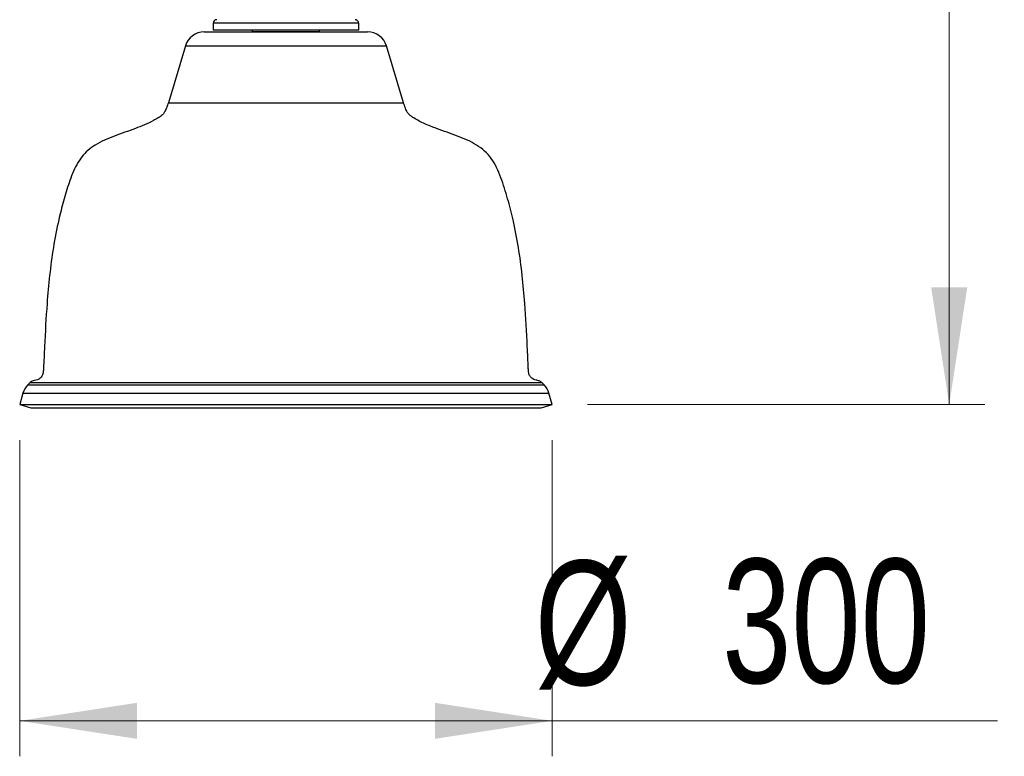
# Model space of a CAD drawing. Header units: millimetres. Extents: x 68 to 95, y 77 to 193.
# Tile 1 of 23: x 68 to 95, y 77 to 98. Entities that reach past the tile are written whole.
import ezdxf

# ---------------------------------------------------------------- set-up
doc = ezdxf.new("R2010")
doc.units = ezdxf.units.MM
doc.styles.add('SLDTEXTSTYLE0', font='TXT', dxfattribs={"width": 0.75})
doc.dimstyles.new('SLDDIMSTYLE0', dxfattribs={"dimtxt": 3.5, "dimasz": 3.302, "dimexe": 0, "dimexo": 0.0625, "dimgap": 0.875, "dimtad": 1, "dimlfac": 20, "dimrnd": 1e-09, "dimzin": 12, "dimdsep": 46, "dimtxsty": 'SLDTEXTSTYLE0', "dimsah": 1, "dimcen": 0.09, "dimadec": 0, "dimazin": 3, "dimtfac": 1, "dimtofl": 0, "dimtmove": 0, "dimatfit": 3, "dimfxl": 0, "dimfrac": 2, "dimtolj": 1, "dimtzin": 12, "dimarcsym": 0})
doc.dimstyles.new('SLDDIMSTYLE1', dxfattribs={"dimtxt": 3.5, "dimasz": 3.302, "dimexe": 0, "dimexo": 0.0625, "dimgap": 0.875, "dimtad": 1, "dimdec": 0, "dimlfac": 20, "dimrnd": 1e-09, "dimzin": 12, "dimdsep": 46, "dimtxsty": 'SLDTEXTSTYLE0', "dimsah": 1, "dimcen": 0.09, "dimadec": 0, "dimazin": 3, "dimtfac": 1, "dimtdec": 0, "dimtofl": 0, "dimtmove": 0, "dimatfit": 3, "dimfxl": 0, "dimfrac": 2, "dimtolj": 1, "dimtzin": 12, "dimarcsym": 0})

# ---------------------------------------------------------------- blocks, each defined once
blk = doc.blocks.new('_D')
at = {"color": 7, "linetype": 'Continuous', "lineweight": 18}
for p, q in [((67.693, 86.071), (67.693, 77.157)), ((82.693, 86.071), (82.693, 77.157)), ((82.693, 78.157), (67.693, 78.157)), ((82.693, 78.157), (95.24, 78.157))]:
    blk.add_line(p, q, dxfattribs=at)
for points in [[(67.693, 78.157), (70.995, 77.649), (70.995, 78.665)], [(82.693, 78.157), (79.391, 78.665), (79.391, 77.649)]]:
    blk.add_solid(points, dxfattribs=at)
at = {"color": 7, "linetype": 'Continuous', "lineweight": 18, "char_height": 3.5, "attachment_point": 1, "style": 'SLDTEXTSTYLE0'}
for s, insert in [('%%c', (82.203, 82.669)), ('300', (87.482, 82.722))]:
    blk.add_mtext(s, dxfattribs=dict(at, insert=insert))
blk = doc.blocks.new('_D_1')
at = {"color": 7, "linetype": 'Continuous', "lineweight": 18}
for p, q in [((78.653, 169.794), (94.88, 169.794)), ((93.88, 87.071), (93.88, 169.794)), ((83.693, 87.071), (94.88, 87.071))]:
    blk.add_line(p, q, dxfattribs=at)
for points in [[(93.88, 169.794), (93.372, 166.492), (94.388, 166.492)], [(93.88, 87.071), (94.388, 90.373), (93.372, 90.373)]]:
    blk.add_solid(points, dxfattribs=at)
at = {"color": 7, "linetype": 'Continuous', "lineweight": 18, "insert": (89.368, 120.511), "char_height": 3.5, "attachment_point": 1, "rotation": 90, "style": 'SLDTEXTSTYLE0'}
blk.add_mtext('1654', dxfattribs=at)

msp = doc.modelspace()

# ---------------------------------------------------------------- linework, layer by layer
at = {"color": 7, "linetype": 'Continuous', "lineweight": 25}
for p, q in [((73.14299, 97.81613), (73.14299, 97.61613)), ((77.24299, 97.61613), (77.24299, 97.81613)), ((72.89299, 97.57109), (74.79414, 97.57109)), ((75.09059, 97.61613), (73.14299, 97.61613)), ((74.24299, 97.57613), (74.24001, 97.57109)), ((74.24299, 97.61613), (74.24299, 97.57613)), ((74.674, 97.57613), (74.24299, 97.57613)), ((76.14299, 97.57613), (74.674, 97.57613)), ((74.79414, 97.57109), (77.49299, 97.57109)), ((77.24299, 97.61613), (75.09059, 97.61613)), ((76.14299, 97.57613), (76.14299, 97.61613)), ((76.14596, 97.57109), (76.14299, 97.57613)), ((72.36057, 97.1747), (71.88164, 95.57471)), ((78.50434, 95.57471), (78.02541, 97.1747)), ((67.98761, 87.69349), (67.91822, 87.62148)), ((82.46775, 87.62148), (82.39836, 87.69349)), ((67.78421, 87.38909), (67.69299, 87.0711)), ((82.69299, 87.0711), (82.60177, 87.38909)), ((67.69299, 87.0711), (68.00539, 86.98148)), ((67.69299, 87.0711), (73.89241, 87.0711)), ((68.00539, 86.98148), (73.94658, 86.98148)), ((73.89241, 87.0711), (82.69299, 87.0711)), ((73.94658, 86.98148), (82.38059, 86.98148)), ((82.38059, 86.98148), (82.69299, 87.0711))]:
    msp.add_line(p, q, dxfattribs=at)
at = {"color": 1, "linetype": 'Continuous', "lineweight": 25}
for p, q in [((75.09059, 97.81613), (73.14299, 97.81613)), ((77.24299, 97.81613), (75.09059, 97.81613)), ((72.36057, 97.1747), (74.70182, 97.1747)), ((74.70182, 97.1747), (78.02541, 97.1747)), ((71.88164, 95.57471), (74.61876, 95.57471)), ((74.61876, 95.57471), (78.50434, 95.57471)), ((67.98761, 87.69349), (73.9435, 87.69349)), ((73.9435, 87.69349), (82.39836, 87.69349)), ((67.78421, 87.38909), (73.90823, 87.38909)), ((67.91822, 87.62148), (73.93147, 87.62148)), ((73.90823, 87.38909), (82.60177, 87.38909)), ((73.93147, 87.62148), (82.46775, 87.62148))]:
    msp.add_line(p, q, dxfattribs=at)
at = {"color": 7, "linetype": 'Continuous', "lineweight": 25}
for centre, radius, start, end in [((73.24299, 97.81613), 0.1, 90, 180), ((77.14299, 97.81613), 0.1, 0, 90), ((72.89299, 97.01533), 0.55576, 90, 163.33595), ((77.49299, 97.01533), 0.55576, 16.66405, 90), ((68.31842, 87.23585), 0.55576, 136.062204, 163.993987), ((82.06755, 87.23585), 0.55576, 16.006013, 43.937796)]:
    msp.add_arc(centre, radius, start, end, dxfattribs=at)
for points, knots in [([(71.88164, 95.57471), (71.87776, 95.56352), (71.86695, 95.53232), (71.8414, 95.4658), (71.80906, 95.38432), (71.77051, 95.29965), (71.7038, 95.21743), (71.59485, 95.14755), (71.42669, 95.05041), (71.21123, 94.94904), (70.94021, 94.84248), (70.65492, 94.74229), (70.36249, 94.63889), (70.08231, 94.52544), (69.83046, 94.39479), (69.6125, 94.23919), (69.4333, 94.05302), (69.29225, 93.82996), (69.17832, 93.58342), (69.05381, 93.23898), (68.92279, 92.8042), (68.76883, 92.19617), (68.63517, 91.49933), (68.53024, 90.71062), (68.44766, 89.78072), (68.40184, 88.90555), (68.37153, 88.26029), (68.35891, 87.98587), (68.33396, 87.88591), (68.27234, 87.80929), (68.19076, 87.76721), (68.11347, 87.75144), (68.04129, 87.7342), (68.00533, 87.70692), (67.98761, 87.69349)], [0, 0, 0, 0, 0.00366375, 0.01021929, 0.02204486, 0.0308317, 0.03887806, 0.05441781, 0.07043239, 0.09912245, 0.12792676, 0.16056062, 0.19269198, 0.2239211, 0.2540485, 0.28029068, 0.30645861, 0.33346884, 0.36156368, 0.39037613, 0.44675701, 0.50203397, 0.58443889, 0.66618669, 0.7481892, 0.87330211, 0.93739939, 0.94808768, 0.95834681, 0.96873037, 0.97739534, 0.98618267, 0.99319375, 1, 1, 1, 1]), ([(82.39836, 87.69349), (82.37504, 87.70965), (82.32771, 87.74245), (82.24856, 87.75544), (82.17798, 87.77466), (82.10995, 87.81428), (82.05197, 87.88584), (82.02707, 87.98589), (82.01442, 88.26026), (81.98416, 88.90558), (81.93832, 89.78072), (81.85572, 90.71062), (81.75086, 91.49934), (81.63161, 92.11998), (81.52133, 92.57637), (81.44129, 92.87235), (81.35186, 93.1689), (81.25421, 93.46345), (81.13745, 93.74605), (80.99068, 94.00457), (80.79755, 94.22125), (80.56411, 94.39028), (80.30368, 94.52544), (80.02348, 94.63889), (79.73105, 94.74228), (79.42192, 94.85092), (79.10435, 94.97714), (78.86355, 95.1017), (78.70903, 95.2008), (78.63506, 95.26724), (78.59271, 95.34735), (78.56059, 95.42531), (78.53519, 95.49017), (78.51614, 95.54032), (78.50745, 95.56564), (78.50434, 95.57471)], [0, 0, 0, 0, 0.00866842, 0.01759606, 0.02441946, 0.0312594, 0.04164344, 0.05190304, 0.06259181, 0.12669204, 0.25181068, 0.33381694, 0.4155685, 0.49797718, 0.5292723, 0.56087724, 0.59286047, 0.62513582, 0.6568848, 0.68738688, 0.71669208, 0.7459517, 0.77608048, 0.80731103, 0.83944386, 0.87207918, 0.90872232, 0.94515854, 0.95570528, 0.96556765, 0.97548895, 0.98339339, 0.99171617, 0.99703325, 1, 1, 1, 1])]:
    msp.add_open_spline(points, degree=3, knots=knots, dxfattribs=at)

# ---------------------------------------------------------------- dimensions: what is measured, and where the dimension line sits
at = {"color": 7, "linetype": 'Continuous', "lineweight": 18}
dim = msp.add_linear_dim(base=(93.87994, 169.79425), p1=(82.69299, 87.07109), p2=(77.65299, 169.79425), angle=90, dimstyle='SLDDIMSTYLE1', dxfattribs=at)
dim.commit()
dim.dimension.update_dxf_attribs({"geometry": '_D_1', "text_midpoint": (93.87994, 125.68294), "dimtype": 160})
dim = msp.add_linear_dim(base=(67.69299, 78.15726), p1=(82.69299, 87.07109), p2=(67.69299, 87.07109), text='%%c<>', dimstyle='SLDDIMSTYLE0', dxfattribs=at)
dim.commit()
dim.dimension.update_dxf_attribs({"geometry": '_D', "text_midpoint": (88.72175, 78.15726), "dimtype": 160})

doc.saveas('drawing.dxf')
